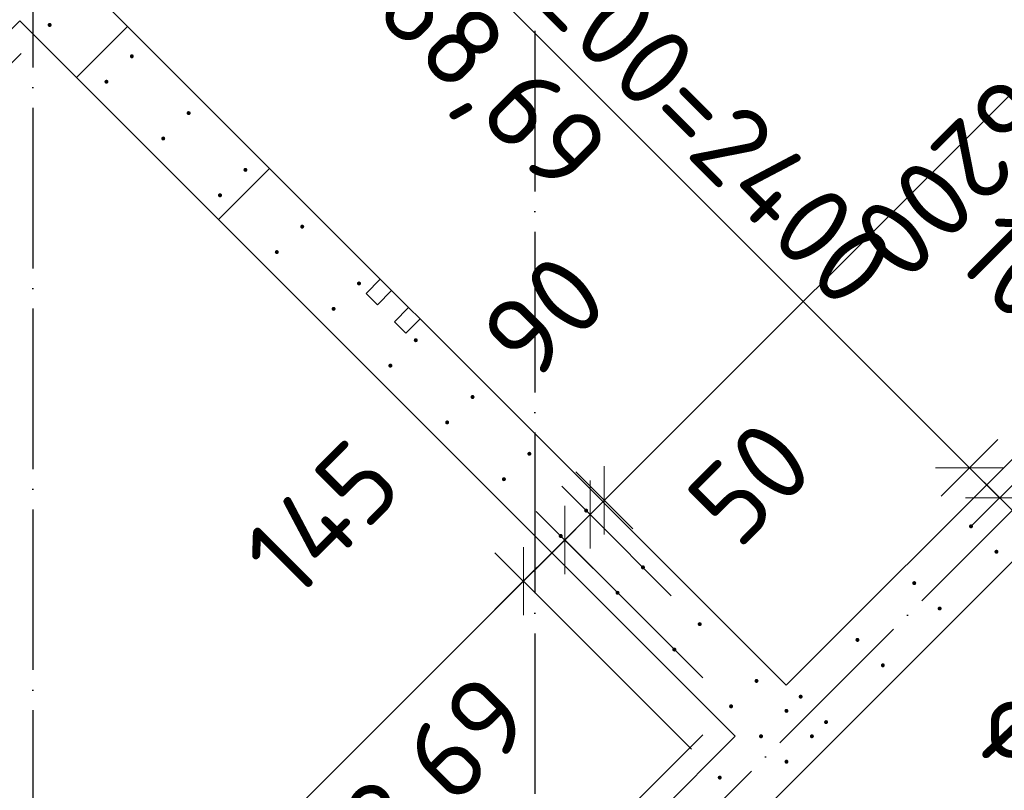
# Model space of a CAD drawing. Header units: millimetres. Extents: x 76517 to 124446, y -73423 to -21861.
# Tile 40 of 117: x 93867 to 96319, y -59117 to -57198. Entities that reach past the tile are written whole.
import ezdxf

# ---------------------------------------------------------------- set-up
doc = ezdxf.new("R2010")
doc.units = ezdxf.units.MM
doc.header["$PDMODE"] = 65
doc.linetypes.add('______11', pattern=[500, 400, -50, 0, -50])
doc.linetypes.add('______5', pattern=[1100, 800, -100, 100, -100])
for name, color, linetype, lineweight in [('Standard', 7, 'Continuous', 25), ('Арм.стержн. Выпуски', 180, 'Continuous', 35), ('Размерная линия_ общее_1', 7, 'Continuous', 13), ('Стена_ общее', 7, 'Continuous', 35)]:
    doc.layers.add(name, color=color, linetype=linetype, lineweight=lineweight)
doc.layers.add('Осевая линия_ общее', color=7, linetype='______5', lineweight=13, true_color=0xa0a0a0)
doc.styles.add('ISOCPEUR', font='ISOCPEUR')
doc.dimstyles.new('DIMSTYLE_10', dxfattribs={"dimtxt": 200, "dimasz": 200, "dimexe": 0, "dimexo": 0, "dimgap": 100, "dimtad": 2, "dimdec": 0, "dimrnd": 5, "dimzin": 12, "dimdsep": 46, "dimtxsty": 'ISOCPEUR', "dimblk1": 'ALL_ML_STRICH', "dimblk2": 'ALL_ML_STRICH', "dimsah": 1, "dimcen": 0, "dimclrd": 7, "dimclre": 256, "dimclrt": 7, "dimadec": 0, "dimazin": 0, "dimtfac": 1, "dimtdec": 0, "dimtix": 1, "dimtmove": 2, "dimatfit": 3, "dimfxl": 0, "dimtvp": 1.2, "dimtzin": 0, "dimlwd": 0, "dimlwe": -3, "dimarcsym": 0})
doc.dimstyles.new('DIMSTYLE_12', dxfattribs={"dimtxt": 200, "dimasz": 200, "dimexe": 0, "dimexo": 0.001, "dimgap": 100, "dimtad": 2, "dimdec": 0, "dimrnd": 5, "dimzin": 12, "dimdsep": 46, "dimtxsty": 'ISOCPEUR', "dimblk1": 'ALL_ML_STRICH', "dimblk2": 'ALL_ML_STRICH', "dimsah": 1, "dimcen": 0, "dimse1": 1, "dimse2": 1, "dimclrd": 7, "dimclre": 256, "dimclrt": 7, "dimadec": 0, "dimazin": 0, "dimtfac": 1, "dimtdec": 0, "dimtix": 1, "dimtmove": 2, "dimatfit": 3, "dimfxl": 0, "dimtzin": 0, "dimlwd": 0, "dimlwe": -3, "dimarcsym": 0})
doc.dimstyles.new('DIMSTYLE_13', dxfattribs={"dimtxt": 200, "dimasz": 200, "dimexe": 0, "dimexo": 0.001, "dimgap": 100, "dimtad": 2, "dimdec": 0, "dimrnd": 5, "dimzin": 12, "dimdsep": 46, "dimtxsty": 'ISOCPEUR', "dimblk1": 'ALL_ML_STRICH', "dimblk2": 'ALL_ML_STRICH', "dimsah": 1, "dimcen": 0, "dimse1": 1, "dimse2": 1, "dimclrd": 7, "dimclre": 256, "dimclrt": 7, "dimadec": 0, "dimazin": 0, "dimtfac": 1, "dimtdec": 0, "dimtix": 1, "dimtmove": 2, "dimatfit": 3, "dimfxl": 0, "dimtvp": 1.2, "dimtzin": 0, "dimlwd": 0, "dimlwe": -3, "dimarcsym": 0})
doc.dimstyles.new('DIMSTYLE_15', dxfattribs={"dimtxt": 200, "dimasz": 200, "dimexe": 0, "dimexo": 0, "dimgap": 100, "dimtad": 0, "dimdec": 0, "dimrnd": 5, "dimzin": 12, "dimdsep": 46, "dimtxsty": 'ISOCPEUR', "dimblk1": 'ALL_ML_STRICH', "dimblk2": 'ALL_ML_STRICH', "dimsah": 1, "dimcen": 0, "dimclrd": 7, "dimclre": 256, "dimclrt": 7, "dimadec": 0, "dimazin": 0, "dimtfac": 1, "dimtdec": 0, "dimtix": 1, "dimtmove": 2, "dimatfit": 3, "dimfxl": 0, "dimtvp": 1.2, "dimtzin": 0, "dimlwd": 0, "dimlwe": -3, "dimarcsym": 0})
doc.dimstyles.new('DIMSTYLE_16', dxfattribs={"dimtxt": 200, "dimasz": 200, "dimexe": 0, "dimexo": 0, "dimgap": 100, "dimtad": 2, "dimdec": 0, "dimrnd": 5, "dimzin": 12, "dimdsep": 46, "dimtxsty": 'ISOCPEUR', "dimblk1": 'ALL_ML_STRICH', "dimblk2": 'ALL_ML_STRICH', "dimsah": 1, "dimcen": 0, "dimclrd": 7, "dimclre": 256, "dimclrt": 7, "dimadec": 0, "dimazin": 0, "dimtfac": 1, "dimtdec": 0, "dimtix": 1, "dimtmove": 2, "dimatfit": 3, "dimfxl": 0, "dimtzin": 0, "dimlwd": 0, "dimlwe": -3, "dimarcsym": 0})

# ---------------------------------------------------------------- blocks, each defined once
blk = doc.blocks.new('ALL_ML_STRICH')
at = {"color": 0, "linetype": 'ByBlock', "lineweight": -2}
for p, q in [((0, -0.5), (0, 0.5)), ((-0.3, -0.3), (0.3, 0.3)), ((-1, 0), (0.5, 0))]:
    blk.add_line(p, q, dxfattribs=at)
blk = doc.blocks.new('*D49')
at = {"layer": 'DEFPOINTS', "color": 7, "linetype": 'Continuous', "lineweight": 13, "transparency": 33554687}
for p in [(94535.6, -56616.6), (94004.9, -57147.3), (95702, -58844.3)]:
    blk.add_point(p, dxfattribs=at)
at = {"layer": 'Размерная линия_ общее_1', "color": 7, "linetype": 'Continuous', "lineweight": -2, "transparency": 33554687}
blk.add_line((94535.6, -56616.6), (96232.6, -58313.7), dxfattribs=at)
at = {"layer": 'Размерная линия_ общее_1', "color": 7, "linetype": 'Continuous', "lineweight": 13, "transparency": 33554687, "xscale": 200, "yscale": 200, "zscale": 200}
for p, rotation in [((94535.6, -56616.6), 134.9999999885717), ((96232.6, -58313.7), 314.9999999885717)]:
    blk.add_blockref('ALL_ML_STRICH', p, dxfattribs=dict(at, rotation=rotation))
at = {"layer": 'Размерная линия_ общее_1', "color": 7, "linetype": 'Continuous', "lineweight": 13, "transparency": 33554687, "insert": (95030.6, -56758), "char_height": 200, "width": 10, "attachment_point": 1, "rotation": 315, "line_spacing_factor": 0.60241, "style": 'ISOCPEUR'}
blk.add_mtext('12х200=2400', dxfattribs=at)
blk = doc.blocks.new('*D50')
at = {"layer": 'DEFPOINTS', "color": 7, "linetype": 'Continuous', "lineweight": 13, "transparency": 33554687}
for p in [(96232.6, -58313.7), (96359.9, -58335.6), (95702, -58844.3)]:
    blk.add_point(p, dxfattribs=at)
at = {"layer": 'Размерная линия_ общее_1', "color": 7, "linetype": 'Continuous', "lineweight": -2, "transparency": 33554687}
blk.add_line((96232.6, -58313.7), (96307.2, -58388.3), dxfattribs=at)
at = {"layer": 'Размерная линия_ общее_1', "color": 7, "linetype": 'Continuous', "lineweight": 13, "transparency": 33554687, "xscale": 200, "yscale": 200, "zscale": 200}
for p, rotation in [((96232.6, -58313.7), 134.9999999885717), ((96307.2, -58388.3), 314.9999999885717)]:
    blk.add_blockref('ALL_ML_STRICH', p, dxfattribs=dict(at, rotation=rotation))
at = {"layer": 'Размерная линия_ общее_1', "color": 7, "linetype": 'Continuous', "lineweight": 13, "transparency": 33554687, "insert": (96393.2, -57862), "char_height": 200, "width": 600, "attachment_point": 5, "rotation": 315, "style": 'ISOCPEUR'}
blk.add_mtext('\\A1;{105}', dxfattribs=at)
blk = doc.blocks.new('СЛОЖНЫЙ_ОБЪЕКТ_0')
at = {"layer": 'Осевая линия_ общее', "color": 253, "linetype": '______11', "lineweight": -3, "true_color": 0xa0a0a0, "transparency": 33554687}
blk.add_line((95052.9, -59705.6), (103653.4, -51105.1), dxfattribs=at)
blk = doc.blocks.new('*D475')
at = {"layer": 'DEFPOINTS', "color": 7, "linetype": 'Continuous', "lineweight": 13, "transparency": 33554687}
for p in [(99707, -54010.6), (100196, -54499.5), (95811.9, -58883.6)]:
    blk.add_point(p, dxfattribs=at)
at = {"layer": 'Размерная линия_ общее_1', "color": 7, "linetype": 'Continuous', "lineweight": -2, "transparency": 33554687}
blk.add_line((99707, -54010.6), (95322.9, -58394.6), dxfattribs=at)
at = {"layer": 'Размерная линия_ общее_1', "color": 253, "linetype": 'Continuous', "lineweight": -2, "true_color": 0xa0a0a0, "transparency": 33554687}
for p, q in [((99707, -54010.6), (99707, -54010.6)), ((95322.9, -58394.6), (95322.9, -58394.6))]:
    blk.add_line(p, q, dxfattribs=at)
at = {"layer": 'Размерная линия_ общее_1', "color": 7, "linetype": 'Continuous', "lineweight": 13, "transparency": 33554687, "xscale": 200, "yscale": 200, "zscale": 200}
for p, rotation in [((99707, -54010.6), 45.00000000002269), ((95322.9, -58394.6), 225.0000000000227)]:
    blk.add_blockref('ALL_ML_STRICH', p, dxfattribs=dict(at, rotation=rotation))
at = {"layer": 'Размерная линия_ общее_1', "color": 7, "linetype": 'Continuous', "lineweight": 13, "transparency": 33554687, "insert": (97097.8, -56831.9), "char_height": 200, "width": 10, "attachment_point": 1, "rotation": 225, "line_spacing_factor": 0.60241, "style": 'ISOCPEUR'}
blk.add_mtext('31х200=6200', dxfattribs=at)
blk = doc.blocks.new('*D476')
at = {"layer": 'DEFPOINTS', "color": 7, "linetype": 'Continuous', "lineweight": 13, "transparency": 33554687}
for p in [(95322.9, -58394.6), (95560.5, -58702.9), (95811.9, -58883.6)]:
    blk.add_point(p, dxfattribs=at)
at = {"layer": 'Размерная линия_ общее_1', "color": 7, "linetype": 'Continuous', "lineweight": -2, "transparency": 33554687}
blk.add_line((95322.9, -58394.6), (95287.6, -58430), dxfattribs=at)
at = {"layer": 'Размерная линия_ общее_1', "color": 253, "linetype": 'Continuous', "lineweight": -2, "true_color": 0xa0a0a0, "transparency": 33554687}
for p, q in [((95322.9, -58394.6), (95322.9, -58394.6)), ((95489.8, -58632.2), (95287.6, -58430))]:
    blk.add_line(p, q, dxfattribs=at)
at = {"layer": 'Размерная линия_ общее_1', "color": 7, "linetype": 'Continuous', "lineweight": 13, "transparency": 33554687, "xscale": 200, "yscale": 200, "zscale": 200}
for p, rotation in [((95287.6, -58430), 225.0000000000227), ((95322.9, -58394.6), 45.00000000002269)]:
    blk.add_blockref('ALL_ML_STRICH', p, dxfattribs=dict(at, rotation=rotation))
at = {"layer": 'Размерная линия_ общее_1', "color": 7, "linetype": 'Continuous', "lineweight": 13, "transparency": 33554687, "insert": (95685.8, -58350.8), "char_height": 200, "width": 400, "attachment_point": 5, "rotation": 45, "style": 'ISOCPEUR'}
blk.add_mtext('\\A1;{50}', dxfattribs=at)
blk = doc.blocks.new('*D477')
at = {"layer": 'DEFPOINTS', "color": 7, "linetype": 'Continuous', "lineweight": 13, "transparency": 33554687}
for p in [(95287.6, -58430), (95560.5, -58702.9), (95638.7, -58907.6)]:
    blk.add_point(p, dxfattribs=at)
at = {"layer": 'Размерная линия_ общее_1', "color": 7, "linetype": 'Continuous', "lineweight": -2, "transparency": 33554687}
blk.add_line((95287.6, -58430), (95224.3, -58493.3), dxfattribs=at)
at = {"layer": 'Размерная линия_ общее_1', "color": 253, "linetype": 'Continuous', "lineweight": -2, "true_color": 0xa0a0a0, "transparency": 33554687}
for p, q in [((95489.8, -58632.2), (95287.6, -58430)), ((95567.9, -58836.9), (95224.3, -58493.3))]:
    blk.add_line(p, q, dxfattribs=at)
at = {"layer": 'Размерная линия_ общее_1', "color": 7, "linetype": 'Continuous', "lineweight": 13, "transparency": 33554687, "xscale": 200, "yscale": 200, "zscale": 200}
for p, rotation in [((95224.3, -58493.3), 225.0000000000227), ((95287.6, -58430), 45.00000000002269)]:
    blk.add_blockref('ALL_ML_STRICH', p, dxfattribs=dict(at, rotation=rotation))
at = {"layer": 'Размерная линия_ общее_1', "color": 7, "linetype": 'Continuous', "lineweight": 13, "transparency": 33554687, "insert": (95173.1, -57936.5), "char_height": 200, "width": 400, "attachment_point": 5, "rotation": 45, "style": 'ISOCPEUR'}
blk.add_mtext('\\A1;{90}', dxfattribs=at)
blk = doc.blocks.new('*D478')
at = {"layer": 'DEFPOINTS', "color": 7, "linetype": 'Continuous', "lineweight": 13, "transparency": 33554687}
for p in [(95224.3, -58493.3), (95638.7, -58907.6), (95610.4, -59085.1)]:
    blk.add_point(p, dxfattribs=at)
at = {"layer": 'Размерная линия_ общее_1', "color": 7, "linetype": 'Continuous', "lineweight": -2, "transparency": 33554687}
blk.add_line((95224.3, -58493.3), (95121.4, -58596.1), dxfattribs=at)
at = {"layer": 'Размерная линия_ общее_1', "color": 253, "linetype": 'Continuous', "lineweight": -2, "true_color": 0xa0a0a0, "transparency": 33554687}
for p, q in [((95567.9, -58836.9), (95224.3, -58493.3)), ((95539.7, -59014.4), (95121.4, -58596.1))]:
    blk.add_line(p, q, dxfattribs=at)
at = {"layer": 'Размерная линия_ общее_1', "color": 7, "linetype": 'Continuous', "lineweight": 13, "transparency": 33554687, "xscale": 200, "yscale": 200, "zscale": 200}
for p, rotation in [((95224.3, -58493.3), 45.00000000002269), ((95121.4, -58596.1), 225.0000000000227)]:
    blk.add_blockref('ALL_ML_STRICH', p, dxfattribs=dict(at, rotation=rotation))
at = {"layer": 'Размерная линия_ общее_1', "color": 7, "linetype": 'Continuous', "lineweight": 13, "transparency": 33554687, "insert": (94619.7, -58439.7), "char_height": 200, "width": 600, "attachment_point": 5, "rotation": 45, "style": 'ISOCPEUR'}
blk.add_mtext('\\A1;{145}', dxfattribs=at)
blk = doc.blocks.new('*D479')
at = {"layer": 'DEFPOINTS', "color": 7, "linetype": 'Continuous', "lineweight": 13, "transparency": 33554687}
for p in [(95121.4, -58596.1), (95610.4, -59085.1), (94479, -60216.5)]:
    blk.add_point(p, dxfattribs=at)
at = {"layer": 'Размерная линия_ общее_1', "color": 7, "linetype": 'Continuous', "lineweight": -2, "transparency": 33554687}
blk.add_line((95121.4, -58596.1), (93990, -59727.5), dxfattribs=at)
at = {"layer": 'Размерная линия_ общее_1', "color": 253, "linetype": 'Continuous', "lineweight": -2, "true_color": 0xa0a0a0, "transparency": 33554687}
for p, q in [((95539.7, -59014.4), (95121.4, -58596.1)), ((94408.3, -60145.8), (93990, -59727.5))]:
    blk.add_line(p, q, dxfattribs=at)
at = {"layer": 'Размерная линия_ общее_1', "color": 7, "linetype": 'Continuous', "lineweight": 13, "transparency": 33554687, "xscale": 200, "yscale": 200, "zscale": 200}
for p, rotation in [((95121.4, -58596.1), 45.00000000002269), ((93990, -59727.5), 225.0000000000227)]:
    blk.add_blockref('ALL_ML_STRICH', p, dxfattribs=dict(at, rotation=rotation))
at = {"layer": 'Размерная линия_ общее_1', "color": 7, "linetype": 'Continuous', "lineweight": 13, "transparency": 33554687, "insert": (94188, -59741.7), "char_height": 200, "width": 10, "attachment_point": 1, "rotation": 225, "line_spacing_factor": 0.60241, "style": 'ISOCPEUR'}
blk.add_mtext('8х200=1600', dxfattribs=at)
blk = doc.blocks.new('*D630')
at = {"layer": 'DEFPOINTS', "color": 7, "linetype": 'Continuous', "lineweight": 13, "transparency": 33554687}
for p in [(93941.6, -57210.6), (92629.6, -58373.4), (92007.8, -58995.2)]:
    blk.add_point(p, dxfattribs=at)
at = {"layer": 'Размерная линия_ общее_1', "color": 253, "linetype": 'Continuous', "lineweight": -2, "true_color": 0xa0a0a0, "transparency": 33554687}
for p, q in [((93870.9, -57281.3), (92082.4, -59069.8)), ((92558.9, -58444.1), (92007.8, -58995.2))]:
    blk.add_line(p, q, dxfattribs=at)
at = {"layer": 'Размерная линия_ общее_1', "color": 7, "linetype": 'Continuous', "lineweight": -2, "transparency": 33554687}
blk.add_line((92007.8, -58995.2), (92082.4, -59069.8), dxfattribs=at)
at = {"layer": 'Размерная линия_ общее_1', "color": 7, "linetype": 'Continuous', "lineweight": 13, "transparency": 33554687, "xscale": 200, "yscale": 200, "zscale": 200}
for p, rotation in [((92007.8, -58995.2), 135.0000005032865), ((92082.4, -59069.8), 315.0000005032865)]:
    blk.add_blockref('ALL_ML_STRICH', p, dxfattribs=dict(at, rotation=rotation))
at = {"layer": 'Размерная линия_ общее_1', "color": 7, "linetype": 'Continuous', "lineweight": 13, "transparency": 33554687, "insert": (92109.4, -59450.6), "char_height": 200, "width": 600, "attachment_point": 5, "rotation": 315, "style": 'ISOCPEUR'}
blk.add_mtext('\\A1;{105}', dxfattribs=at)
blk = doc.blocks.new('*D631')
at = {"layer": 'DEFPOINTS', "color": 7, "linetype": 'Continuous', "lineweight": 13, "transparency": 33554687}
for p in [(93941.6, -57210.6), (95638.7, -58907.6), (92082.4, -59069.8)]:
    blk.add_point(p, dxfattribs=at)
at = {"layer": 'Размерная линия_ общее_1', "color": 253, "linetype": 'Continuous', "lineweight": -2, "true_color": 0xa0a0a0, "transparency": 33554687}
for p, q in [((93870.9, -57281.3), (92082.4, -59069.8)), ((95567.9, -58978.3), (93779.4, -60766.8))]:
    blk.add_line(p, q, dxfattribs=at)
at = {"layer": 'Размерная линия_ общее_1', "color": 7, "linetype": 'Continuous', "lineweight": -2, "transparency": 33554687}
blk.add_line((92082.4, -59069.8), (93779.4, -60766.8), dxfattribs=at)
at = {"layer": 'Размерная линия_ общее_1', "color": 7, "linetype": 'Continuous', "lineweight": 13, "transparency": 33554687, "xscale": 200, "yscale": 200, "zscale": 200}
for p, rotation in [((92082.4, -59069.8), 135.0000005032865), ((93779.4, -60766.8), 315.0000005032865)]:
    blk.add_blockref('ALL_ML_STRICH', p, dxfattribs=dict(at, rotation=rotation))
at = {"layer": 'Размерная линия_ общее_1', "color": 7, "linetype": 'Continuous', "lineweight": 13, "transparency": 33554687, "insert": (92577.4, -59211.2), "char_height": 200, "width": 10, "attachment_point": 1, "rotation": 315, "line_spacing_factor": 0.60241, "style": 'ISOCPEUR'}
blk.add_mtext('12х200=2400', dxfattribs=at)
blk = doc.blocks.new('*D632')
at = {"layer": 'DEFPOINTS', "color": 7, "linetype": 'Continuous', "lineweight": 13, "transparency": 33554687}
for p in [(95638.7, -58907.6), (94479, -60216.5), (93779.4, -60766.8)]:
    blk.add_point(p, dxfattribs=at)
at = {"layer": 'Размерная линия_ общее_1', "color": 253, "linetype": 'Continuous', "lineweight": -2, "true_color": 0xa0a0a0, "transparency": 33554687}
for p, q in [((95567.9, -58978.3), (93779.4, -60766.8)), ((94408.3, -60287.2), (93854, -60841.4))]:
    blk.add_line(p, q, dxfattribs=at)
at = {"layer": 'Размерная линия_ общее_1', "color": 7, "linetype": 'Continuous', "lineweight": -2, "transparency": 33554687}
blk.add_line((93779.4, -60766.8), (93854, -60841.4), dxfattribs=at)
at = {"layer": 'Размерная линия_ общее_1', "color": 7, "linetype": 'Continuous', "lineweight": 13, "transparency": 33554687, "xscale": 200, "yscale": 200, "zscale": 200}
for p, rotation in [((93779.4, -60766.8), 135.0000005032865), ((93854, -60841.4), 315.0000005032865)]:
    blk.add_blockref('ALL_ML_STRICH', p, dxfattribs=dict(at, rotation=rotation))
at = {"layer": 'Размерная линия_ общее_1', "color": 7, "linetype": 'Continuous', "lineweight": 13, "transparency": 33554687, "insert": (94167.2, -60941), "char_height": 200, "width": 600, "attachment_point": 5, "rotation": 315, "style": 'ISOCPEUR'}
blk.add_mtext('\\A1;{105}', dxfattribs=at)

msp = doc.modelspace()

# ---------------------------------------------------------------- hatches: boundary and pattern name
at = {"layer": 'Арм.стержн. Выпуски', "linetype": 'Continuous', "lineweight": 35, "transparency": 33554687}
for points in [[(93946.6, -57210.6), (93946.2, -57208.7), (93945.1, -57207), (93943.5, -57206), (93941.6, -57205.6), (93939.7, -57206), (93938.1, -57207), (93937, -57208.7), (93936.6, -57210.6), (93937, -57212.5), (93938.1, -57214.1), (93939.7, -57215.2), (93941.6, -57215.6), (93943.5, -57215.2), (93945.1, -57214.1), (93946.2, -57212.5)], [(94151.3, -57288.7), (94151, -57286.8), (94149.9, -57285.1), (94148.2, -57284.1), (94146.3, -57283.7), (94144.4, -57284.1), (94142.8, -57285.1), (94141.7, -57286.8), (94141.3, -57288.7), (94141.7, -57290.6), (94142.8, -57292.2), (94144.4, -57293.3), (94146.3, -57293.7), (94148.2, -57293.3), (94149.9, -57292.2), (94151, -57290.6)], [(94088, -57352), (94087.6, -57350.1), (94086.6, -57348.5), (94084.9, -57347.4), (94083, -57347), (94081.1, -57347.4), (94079.5, -57348.5), (94078.4, -57350.1), (94078, -57352), (94078.4, -57353.9), (94079.5, -57355.5), (94081.1, -57356.6), (94083, -57357), (94084.9, -57356.6), (94086.6, -57355.5), (94087.6, -57353.9)], [(94292.8, -57430.1), (94292.4, -57428.2), (94291.3, -57426.6), (94289.7, -57425.5), (94287.8, -57425.1), (94285.8, -57425.5), (94284.2, -57426.6), (94283.1, -57428.2), (94282.8, -57430.1), (94283.1, -57432), (94284.2, -57433.6), (94285.8, -57434.7), (94287.8, -57435.1), (94289.7, -57434.7), (94291.3, -57433.6), (94292.4, -57432)], [(94229.4, -57493.4), (94229.1, -57491.5), (94228, -57489.9), (94226.4, -57488.8), (94224.4, -57488.4), (94222.5, -57488.8), (94220.9, -57489.9), (94219.8, -57491.5), (94219.4, -57493.4), (94219.8, -57495.3), (94220.9, -57497), (94222.5, -57498), (94224.4, -57498.4), (94226.4, -57498), (94228, -57497), (94229.1, -57495.3)], [(94434.2, -57571.5), (94433.8, -57569.6), (94432.7, -57568), (94431.1, -57566.9), (94429.2, -57566.5), (94427.3, -57566.9), (94425.6, -57568), (94424.6, -57569.6), (94424.2, -57571.5), (94424.6, -57573.4), (94425.6, -57575.1), (94427.3, -57576.1), (94429.2, -57576.5), (94431.1, -57576.1), (94432.7, -57575.1), (94433.8, -57573.4)], [(94370.9, -57634.8), (94370.5, -57632.9), (94369.4, -57631.3), (94367.8, -57630.2), (94365.9, -57629.8), (94364, -57630.2), (94362.3, -57631.3), (94361.2, -57632.9), (94360.9, -57634.8), (94361.2, -57636.7), (94362.3, -57638.4), (94364, -57639.5), (94365.9, -57639.8), (94367.8, -57639.5), (94369.4, -57638.4), (94370.5, -57636.7)], [(94575.6, -57712.9), (94575.2, -57711), (94574.1, -57709.4), (94572.5, -57708.3), (94570.6, -57707.9), (94568.7, -57708.3), (94567.1, -57709.4), (94566, -57711), (94565.6, -57712.9), (94566, -57714.9), (94567.1, -57716.5), (94568.7, -57717.6), (94570.6, -57717.9), (94572.5, -57717.6), (94574.1, -57716.5), (94575.2, -57714.9)], [(94512.3, -57776.3), (94511.9, -57774.3), (94510.8, -57772.7), (94509.2, -57771.6), (94507.3, -57771.3), (94505.4, -57771.6), (94503.8, -57772.7), (94502.7, -57774.3), (94502.3, -57776.3), (94502.7, -57778.2), (94503.8, -57779.8), (94505.4, -57780.9), (94507.3, -57781.3), (94509.2, -57780.9), (94510.8, -57779.8), (94511.9, -57778.2)], [(94717, -57854.4), (94716.6, -57852.5), (94715.6, -57850.8), (94713.9, -57849.8), (94712, -57849.4), (94710.1, -57849.8), (94708.5, -57850.8), (94707.4, -57852.5), (94707, -57854.4), (94707.4, -57856.3), (94708.5, -57857.9), (94710.1, -57859), (94712, -57859.4), (94713.9, -57859), (94715.6, -57857.9), (94716.6, -57856.3)], [(94653.7, -57917.7), (94653.3, -57915.8), (94652.2, -57914.1), (94650.6, -57913.1), (94648.7, -57912.7), (94646.8, -57913.1), (94645.2, -57914.1), (94644.1, -57915.8), (94643.7, -57917.7), (94644.1, -57919.6), (94645.2, -57921.2), (94646.8, -57922.3), (94648.7, -57922.7), (94650.6, -57922.3), (94652.2, -57921.2), (94653.3, -57919.6)], [(94858.4, -57995.8), (94858.1, -57993.9), (94857, -57992.3), (94855.4, -57991.2), (94853.4, -57990.8), (94851.5, -57991.2), (94849.9, -57992.3), (94848.8, -57993.9), (94848.4, -57995.8), (94848.8, -57997.7), (94849.9, -57999.3), (94851.5, -58000.4), (94853.4, -58000.8), (94855.4, -58000.4), (94857, -57999.3), (94858.1, -57997.7)], [(94795.1, -58059.1), (94794.8, -58057.2), (94793.7, -58055.6), (94792, -58054.5), (94790.1, -58054.1), (94788.2, -58054.5), (94786.6, -58055.6), (94785.5, -58057.2), (94785.1, -58059.1), (94785.5, -58061), (94786.6, -58062.6), (94788.2, -58063.7), (94790.1, -58064.1), (94792, -58063.7), (94793.7, -58062.6), (94794.8, -58061)], [(94999.9, -58137.2), (94999.5, -58135.3), (94998.4, -58133.7), (94996.8, -58132.6), (94994.9, -58132.2), (94992.9, -58132.6), (94991.3, -58133.7), (94990.2, -58135.3), (94989.9, -58137.2), (94990.2, -58139.1), (94991.3, -58140.7), (94992.9, -58141.8), (94994.9, -58142.2), (94996.8, -58141.8), (94998.4, -58140.7), (94999.5, -58139.1)], [(94936.6, -58200.5), (94936.2, -58198.6), (94935.1, -58197), (94933.5, -58195.9), (94931.6, -58195.5), (94929.6, -58195.9), (94928, -58197), (94926.9, -58198.6), (94926.6, -58200.5), (94926.9, -58202.4), (94928, -58204.1), (94929.6, -58205.1), (94931.6, -58205.5), (94933.5, -58205.1), (94935.1, -58204.1), (94936.2, -58202.4)], [(95141.3, -58278.6), (95140.9, -58276.7), (95139.8, -58275.1), (95138.2, -58274), (95136.3, -58273.6), (95134.4, -58274), (95132.7, -58275.1), (95131.7, -58276.7), (95131.3, -58278.6), (95131.7, -58280.5), (95132.7, -58282.2), (95134.4, -58283.3), (95136.3, -58283.6), (95138.2, -58283.3), (95139.8, -58282.2), (95140.9, -58280.5)], [(95078, -58341.9), (95077.6, -58340), (95076.5, -58338.4), (95074.9, -58337.3), (95073, -58336.9), (95071.1, -58337.3), (95069.4, -58338.4), (95068.4, -58340), (95068, -58341.9), (95068.4, -58343.9), (95069.4, -58345.5), (95071.1, -58346.6), (95073, -58346.9), (95074.9, -58346.6), (95076.5, -58345.5), (95077.6, -58343.9)], [(95282.7, -58420.1), (95282.3, -58418.1), (95281.2, -58416.5), (95279.6, -58415.4), (95277.7, -58415.1), (95275.8, -58415.4), (95274.2, -58416.5), (95273.1, -58418.1), (95272.7, -58420.1), (95273.1, -58422), (95274.2, -58423.6), (95275.8, -58424.7), (95277.7, -58425.1), (95279.6, -58424.7), (95281.2, -58423.6), (95282.3, -58422)], [(96241.2, -58459.3), (96240.8, -58457.4), (96239.7, -58455.8), (96238.1, -58454.7), (96236.2, -58454.3), (96234.3, -58454.7), (96232.6, -58455.8), (96231.5, -58457.4), (96231.2, -58459.3), (96231.5, -58461.2), (96232.6, -58462.9), (96234.3, -58463.9), (96236.2, -58464.3), (96238.1, -58463.9), (96239.7, -58462.9), (96240.8, -58461.2)], [(95219.4, -58483.4), (95219, -58481.5), (95217.9, -58479.8), (95216.3, -58478.7), (95214.4, -58478.4), (95212.5, -58478.7), (95210.9, -58479.8), (95209.8, -58481.5), (95209.4, -58483.4), (95209.8, -58485.3), (95210.9, -58486.9), (95212.5, -58488), (95214.4, -58488.4), (95216.3, -58488), (95217.9, -58486.9), (95219, -58485.3)], [(96304.5, -58522.6), (96304.1, -58520.7), (96303, -58519.1), (96301.4, -58518), (96299.5, -58517.6), (96297.6, -58518), (96295.9, -58519.1), (96294.9, -58520.7), (96294.5, -58522.6), (96294.9, -58524.5), (96295.9, -58526.2), (96297.6, -58527.2), (96299.5, -58527.6), (96301.4, -58527.2), (96303, -58526.2), (96304.1, -58524.5)], [(95424.1, -58561.5), (95423.7, -58559.6), (95422.7, -58557.9), (95421, -58556.9), (95419.1, -58556.5), (95417.2, -58556.9), (95415.6, -58557.9), (95414.5, -58559.6), (95414.1, -58561.5), (95414.5, -58563.4), (95415.6, -58565), (95417.2, -58566.1), (95419.1, -58566.5), (95421, -58566.1), (95422.7, -58565), (95423.7, -58563.4)], [(96099.7, -58600.7), (96099.4, -58598.8), (96098.3, -58597.2), (96096.7, -58596.1), (96094.7, -58595.7), (96092.8, -58596.1), (96091.2, -58597.2), (96090.1, -58598.8), (96089.7, -58600.7), (96090.1, -58602.7), (96091.2, -58604.3), (96092.8, -58605.4), (96094.7, -58605.7), (96096.7, -58605.4), (96098.3, -58604.3), (96099.4, -58602.7)], [(95360.8, -58624.8), (95360.4, -58622.9), (95359.4, -58621.3), (95357.7, -58620.2), (95355.8, -58619.8), (95353.9, -58620.2), (95352.3, -58621.3), (95351.2, -58622.9), (95350.8, -58624.8), (95351.2, -58626.7), (95352.3, -58628.3), (95353.9, -58629.4), (95355.8, -58629.8), (95357.7, -58629.4), (95359.4, -58628.3), (95360.4, -58626.7)], [(96163.1, -58664), (96162.7, -58662.1), (96161.6, -58660.5), (96160, -58659.4), (96158.1, -58659), (96156.1, -58659.4), (96154.5, -58660.5), (96153.4, -58662.1), (96153.1, -58664), (96153.4, -58666), (96154.5, -58667.6), (96156.1, -58668.7), (96158.1, -58669), (96160, -58668.7), (96161.6, -58667.6), (96162.7, -58666)], [(95565.5, -58702.9), (95565.2, -58701), (95564.1, -58699.4), (95562.5, -58698.3), (95560.5, -58697.9), (95558.6, -58698.3), (95557, -58699.4), (95555.9, -58701), (95555.5, -58702.9), (95555.9, -58704.8), (95557, -58706.4), (95558.6, -58707.5), (95560.5, -58707.9), (95562.5, -58707.5), (95564.1, -58706.4), (95565.2, -58704.8)], [(95958.3, -58742.2), (95957.9, -58740.2), (95956.9, -58738.6), (95955.2, -58737.5), (95953.3, -58737.2), (95951.4, -58737.5), (95949.8, -58738.6), (95948.7, -58740.2), (95948.3, -58742.2), (95948.7, -58744.1), (95949.8, -58745.7), (95951.4, -58746.8), (95953.3, -58747.2), (95955.2, -58746.8), (95956.9, -58745.7), (95957.9, -58744.1)], [(95502.2, -58766.2), (95501.9, -58764.3), (95500.8, -58762.7), (95499.2, -58761.6), (95497.2, -58761.2), (95495.3, -58761.6), (95493.7, -58762.7), (95492.6, -58764.3), (95492.2, -58766.2), (95492.6, -58768.1), (95493.7, -58769.7), (95495.3, -58770.8), (95497.2, -58771.2), (95499.2, -58770.8), (95500.8, -58769.7), (95501.9, -58768.1)], [(96021.6, -58805.5), (96021.3, -58803.6), (96020.2, -58801.9), (96018.5, -58800.8), (96016.6, -58800.5), (96014.7, -58800.8), (96013.1, -58801.9), (96012, -58803.6), (96011.6, -58805.5), (96012, -58807.4), (96013.1, -58809), (96014.7, -58810.1), (96016.6, -58810.5), (96018.5, -58810.1), (96020.2, -58809), (96021.3, -58807.4)], [(95707, -58844.3), (95706.6, -58842.4), (95705.5, -58840.8), (95703.9, -58839.7), (95702, -58839.3), (95700.1, -58839.7), (95698.4, -58840.8), (95697.3, -58842.4), (95697, -58844.3), (95697.3, -58846.2), (95698.4, -58847.9), (95700.1, -58848.9), (95702, -58849.3), (95703.9, -58848.9), (95705.5, -58847.9), (95706.6, -58846.2)], [(95816.9, -58883.6), (95816.5, -58881.7), (95815.4, -58880), (95813.8, -58879), (95811.9, -58878.6), (95810, -58879), (95808.4, -58880), (95807.3, -58881.7), (95806.9, -58883.6), (95807.3, -58885.5), (95808.4, -58887.1), (95810, -58888.2), (95811.9, -58888.6), (95813.8, -58888.2), (95815.4, -58887.1), (95816.5, -58885.5)], [(95643.7, -58907.6), (95643.3, -58905.7), (95642.2, -58904.1), (95640.6, -58903), (95638.7, -58902.6), (95636.7, -58903), (95635.1, -58904.1), (95634, -58905.7), (95633.7, -58907.6), (95634, -58909.5), (95635.1, -58911.2), (95636.7, -58912.2), (95638.7, -58912.6), (95640.6, -58912.2), (95642.2, -58911.2), (95643.3, -58909.5)], [(95781.6, -58918.9), (95781.2, -58917), (95780.1, -58915.4), (95778.5, -58914.3), (95776.6, -58913.9), (95774.7, -58914.3), (95773, -58915.4), (95771.9, -58917), (95771.6, -58918.9), (95771.9, -58920.8), (95773, -58922.5), (95774.7, -58923.5), (95776.6, -58923.9), (95778.5, -58923.5), (95780.1, -58922.5), (95781.2, -58920.8)], [(95880.2, -58946.9), (95879.8, -58945), (95878.7, -58943.4), (95877.1, -58942.3), (95875.2, -58941.9), (95873.3, -58942.3), (95871.7, -58943.4), (95870.6, -58945), (95870.2, -58946.9), (95870.6, -58948.8), (95871.7, -58950.4), (95873.3, -58951.5), (95875.2, -58951.9), (95877.1, -58951.5), (95878.7, -58950.4), (95879.8, -58948.8)], [(95718.3, -58982.2), (95717.9, -58980.3), (95716.8, -58978.7), (95715.2, -58977.6), (95713.3, -58977.2), (95711.3, -58977.6), (95709.7, -58978.7), (95708.6, -58980.3), (95708.3, -58982.2), (95708.6, -58984.1), (95709.7, -58985.8), (95711.3, -58986.8), (95713.3, -58987.2), (95715.2, -58986.8), (95716.8, -58985.8), (95717.9, -58984.1)], [(95844.9, -58982.2), (95844.5, -58980.3), (95843.4, -58978.7), (95841.8, -58977.6), (95839.9, -58977.2), (95838, -58977.6), (95836.3, -58978.7), (95835.3, -58980.3), (95834.9, -58982.2), (95835.3, -58984.1), (95836.3, -58985.8), (95838, -58986.8), (95839.9, -58987.2), (95841.8, -58986.8), (95843.4, -58985.8), (95844.5, -58984.1)], [(95781.6, -59045.5), (95781.2, -59043.6), (95780.1, -59042), (95778.5, -59040.9), (95776.6, -59040.5), (95774.7, -59040.9), (95773, -59042), (95771.9, -59043.6), (95771.6, -59045.5), (95771.9, -59047.4), (95773, -59049.1), (95774.7, -59050.2), (95776.6, -59050.5), (95778.5, -59050.2), (95780.1, -59049.1), (95781.2, -59047.4)], [(95615.4, -59085.1), (95615, -59083.2), (95613.9, -59081.6), (95612.3, -59080.5), (95610.4, -59080.1), (95608.5, -59080.5), (95606.8, -59081.6), (95605.8, -59083.2), (95605.4, -59085.1), (95605.8, -59087), (95606.8, -59088.6), (95608.5, -59089.7), (95610.4, -59090.1), (95612.3, -59089.7), (95613.9, -59088.6), (95615, -59087)]]:
    msp.add_hatch(color=4, dxfattribs=at).paths.add_polyline_path(points)

# ---------------------------------------------------------------- linework, layer by layer
at = {"layer": 'Осевая линия_ общее', "color": 253, "linetype": '______11', "lineweight": -3, "true_color": 0xa0a0a0, "transparency": 33554687}
for p, q in [((93900, -23410), (93900, -72827.9)), ((95150, -29220), (95150, -72827.9))]:
    msp.add_line(p, q, dxfattribs=at)
at = {"layer": 'Стена_ общее', "color": 7, "linetype": 'Continuous', "lineweight": 25, "transparency": 33554687}
for p, q in [((95776.2, -58854.9), (99813.8, -54817.4)), ((95776.2, -58854.9), (99813.8, -54817.4)), ((99941.1, -54944.6), (94538.8, -60346.9)), ((99941.1, -54944.6), (94538.8, -60346.9)), ((93994.3, -57073), (94135.7, -57214.5)), ((93994.3, -57073), (94135.7, -57214.5)), ((93867, -57200.3), (92629.6, -58437.8)), ((94008.4, -57341.7), (93867, -57200.3)), ((94008.4, -57341.7), (93867, -57200.3)), ((94135.7, -57214.5), (94008.4, -57341.7)), ((94135.7, -57214.5), (94008.4, -57341.7)), ((94489.3, -57568), (94135.7, -57214.5)), ((94489.3, -57568), (94135.7, -57214.5)), ((94008.4, -57341.7), (94362, -57695.3)), ((94008.4, -57341.7), (94362, -57695.3)), ((94362, -57695.3), (94489.3, -57568)), ((94362, -57695.3), (94489.3, -57568)), ((94489.3, -57568), (94765, -57843.8)), ((94489.3, -57568), (94765, -57843.8)), ((95648.9, -58982.2), (94362, -57695.3)), ((95648.9, -58982.2), (94362, -57695.3)), ((94765, -57843.8), (94729.7, -57879.1)), ((94765, -57843.8), (94729.7, -57879.1)), ((94793.3, -57872.1), (94765, -57843.8)), ((94793.3, -57872.1), (94765, -57843.8)), ((94729.7, -57879.1), (94758, -57907.4)), ((94729.7, -57879.1), (94758, -57907.4)), ((94758, -57907.4), (94793.3, -57872.1)), ((94758, -57907.4), (94793.3, -57872.1)), ((94793.3, -57872.1), (94835.7, -57914.5)), ((94793.3, -57872.1), (94835.7, -57914.5)), ((94835.7, -57914.5), (94800.4, -57949.8)), ((94835.7, -57914.5), (94800.4, -57949.8)), ((94864, -57942.8), (94835.7, -57914.5)), ((94864, -57942.8), (94835.7, -57914.5)), ((94800.4, -57949.8), (94828.7, -57978.1)), ((94800.4, -57949.8), (94828.7, -57978.1)), ((94828.7, -57978.1), (94864, -57942.8)), ((94828.7, -57978.1), (94864, -57942.8)), ((94864, -57942.8), (95776.2, -58854.9)), ((94864, -57942.8), (95776.2, -58854.9)), ((94411.5, -60219.7), (95648.9, -58982.2)), ((94411.5, -60219.7), (95648.9, -58982.2))]:
    msp.add_line(p, q, dxfattribs=at)

# ---------------------------------------------------------------- block references
at = {"layer": 'Осевая линия_ общее', "color": 253, "linetype": '______11', "lineweight": -3, "true_color": 0xa0a0a0, "transparency": 33554687}
msp.add_blockref('СЛОЖНЫЙ_ОБЪЕКТ_0', (0, 0), dxfattribs=at)

# ---------------------------------------------------------------- texts
at = {"layer": 'Standard', "color": 7, "linetype": 'Continuous', "lineweight": 13, "transparency": 33554687, "char_height": 200, "width": 1196.491, "attachment_point": 2, "style": 'ISOCPEUR'}
for insert, rotation in [((94955, -57107.9), 315), ((94617.5, -59207.2), 45)]:
    msp.add_mtext('\\A1;{\\fISOCPEUR|i0|b0;\\H200.000000;\\W1.000000;\\C7;поз.68,69}\\P', dxfattribs=dict(at, insert=insert, rotation=rotation))
at = {"layer": 'Арм.стержн. Выпуски', "color": 7, "linetype": 'Continuous', "lineweight": 25, "transparency": 33554687, "insert": (96260.1, -59037), "char_height": 200, "width": 1996.963, "attachment_point": 7, "style": 'ISOCPEUR'}
msp.add_mtext('\\W0.98;ø22 L=2880mm ', dxfattribs=at)

# ---------------------------------------------------------------- dimensions: what is measured, and where the dimension line sits
at = {"layer": 'Размерная линия_ общее_1', "color": 7, "linetype": 'Continuous', "lineweight": 13, "transparency": 33554687}
for base, p1, p2, angle, text, dimstyle, picture, middle in [((95322.9, -58394.6), (99707, -54010.6), (95322.9, -58394.6), 225, '31х200=6200', 'DIMSTYLE_16', '*D475', (97444.3, -56131.9)), ((96232.6, -58313.7), (94004.9, -57147.3), (95702, -58844.3), 315, '12х200=2400', 'DIMSTYLE_12', '*D49', (95454.8, -57394.4)), ((93779.4, -60766.8), (93870.9, -57281.3), (95567.9, -58978.3), 315, '12х200=2400', 'DIMSTYLE_16', '*D631', (93001.6, -59847.6)), ((93990, -59727.5), (95539.7, -59014.4), (94408.3, -60145.8), 225, '8х200=1600', 'DIMSTYLE_16', '*D479', (94485, -59091.1))]:
    dim = msp.add_linear_dim(base=base, p1=p1, p2=p2, angle=angle, text=text, dimstyle=dimstyle, override={"dimpost": '<>', "dimclrd": 7, "dimclre": 253, "dimclrt": 7, "dimlwd": 0, "dimlwe": 65533}, dxfattribs=at)
    dim.commit()
    dim.dimension.update_dxf_attribs({"geometry": picture, "text_midpoint": middle, "dimtype": 160})
for base, p1, p2, angle, dimstyle, picture, middle in [((92082.3871, -59069.7886), (92558.8587, -58444.1221), (93870.893, -57281.2827), 315, 'DIMSTYLE_15', '*D630', (92109.4448, -59450.6364)), ((96307.2298, -58388.2532), (95701.9688, -58844.3194), (96359.9081, -58335.5748), 315, 'DIMSTYLE_13', '*D50', (96393.1945, -57861.993)), ((95224.3, -58493.3), (95489.8, -58632.2), (95567.9, -58836.9), 225, 'DIMSTYLE_10', '*D477', (95173.1, -57936.5)), ((95121.4, -58596.1), (95567.9, -58836.9), (95539.7, -59014.4), 225, 'DIMSTYLE_10', '*D478', (94619.7, -58439.7)), ((95287.6, -58430), (95322.9, -58394.6), (95489.8, -58632.2), 225, 'DIMSTYLE_10', '*D476', (95685.8, -58350.8)), ((93854.0407, -60841.4422), (95567.9493, -58978.3389), (94408.2941, -60287.1888), 315, 'DIMSTYLE_10', '*D632', (94167.1644, -60941.0458))]:
    dim = msp.add_linear_dim(base=base, p1=p1, p2=p2, angle=angle, dimstyle=dimstyle, override={"dimpost": '<>', "dimclrd": 7, "dimclre": 253, "dimclrt": 7, "dimlwd": 0, "dimlwe": 65533}, dxfattribs=at)
    dim.commit()
    dim.dimension.update_dxf_attribs({"geometry": picture, "text_midpoint": middle, "dimtype": 160})

doc.saveas('drawing.dxf')
